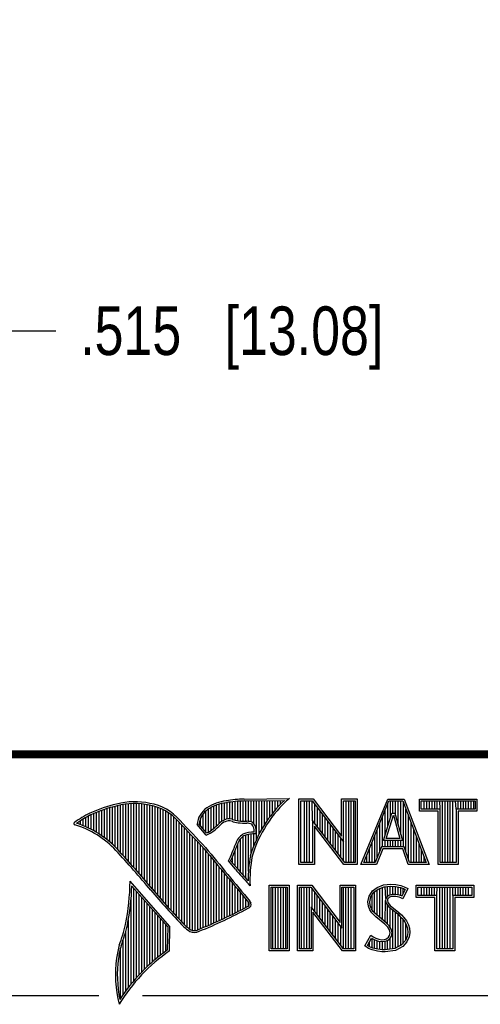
# Model space of a CAD drawing. Header units: inches. Extents: x 0 to 34, y 0 to 22.
# Tile 38 of 45: x 28.4 to 29.6, y 2.4 to 4.9. Entities that reach past the tile are written whole.
import ezdxf

# ---------------------------------------------------------------- set-up
doc = ezdxf.new("R2010")
doc.units = ezdxf.units.IN
doc.header["$LTSCALE"] = 1.87
doc.header["$MEASUREMENT"] = 0
doc.layers.get('0').update_dxf_attribs({"linetype": 'CONTINUOUS'})
doc.layers.add('DIMENSIONS', color=7, linetype='CONTINUOUS')
doc.styles.get("Standard").update_dxf_attribs({"font": 'txt', "width": 0.8})
doc.dimstyles.new('DIMSTYLE_1', dxfattribs={"dimtxt": 0.125, "dimasz": 0.18, "dimexe": 0.18, "dimexo": 0.0625, "dimgap": 0.09, "dimtad": 0, "dimtih": 1, "dimtoh": 1, "dimdec": 3, "dimzin": 4, "dimdsep": 46, "dimtxsty": 'STANDARD', "dimblk": '_FILLED', "dimblk1": '_FILLED', "dimblk2": '_FILLED', "dimcen": 0.09, "dimadec": 0, "dimazin": 0, "dimtp": 0.01, "dimtm": 0.01, "dimtfac": 1, "dimtdec": 3, "dimtofl": 0, "dimtmove": 0, "dimatfit": 3, "dimldrblk": '_FILLED', "dimfxl": 1, "dimtolj": 1, "dimtzin": 4, "dimarcsym": 0})

# ---------------------------------------------------------------- blocks, each defined once
blk = doc.blocks.new('_FILLED')
at = {"color": 0, "linetype": 'BYBLOCK'}
blk.add_solid([(0, 0), (-1, 0.174), (-1, -0.174)], dxfattribs=at)
blk = doc.blocks.new('*D15')
at = {"layer": 'DIMENSIONS', "color": 2, "linetype": 'CONTINUOUS'}
for p, q in [((27.9519, 8.0258), (27.9519, 3.9649)), ((27.4369, 7.2758), (27.4369, 3.9649)), ((27.4369, 4.0899), (27.0769, 4.0899)), ((27.9519, 4.0899), (28.4997, 4.0899))]:
    blk.add_line(p, q, dxfattribs=at)
at = {"layer": 'DIMENSIONS', "color": 2, "linetype": 'CONTINUOUS', "xscale": 0.18, "yscale": 0.18, "zscale": 0.18}
blk.add_blockref('_FILLED', (27.4369, 4.0899), dxfattribs=at)
at = {"layer": 'DIMENSIONS', "color": 2, "linetype": 'CONTINUOUS', "xscale": 0.18, "yscale": 0.18, "zscale": 0.18, "rotation": 180}
blk.add_blockref('_FILLED', (27.9519, 4.0899), dxfattribs=at)
at = {"layer": 'DIMENSIONS', "color": 2, "linetype": 'CONTINUOUS', "insert": (28.5622, 4.1524), "char_height": 0.125, "width": 1.225, "attachment_point": 1, "line_spacing_factor": 0.9}
blk.add_mtext('.515{\\Ftxt.shx;\\W1.000000;\\H0.125000; }[13.08]', dxfattribs=at)

msp = doc.modelspace()

# ---------------------------------------------------------------- linework, layer by layer
at = {"color": 2, "linetype": 'CONTINUOUS'}
for p, q in [((28.6384, 2.7747), (28.6384, 2.8626)), ((28.6453, 2.7685), (28.6453, 2.8645)), ((28.6521, 2.762), (28.6521, 2.8662)), ((28.659, 2.7548), (28.659, 2.8679)), ((28.6659, 2.7474), (28.6659, 2.8695)), ((28.6727, 2.7398), (28.6727, 2.8708)), ((28.6796, 2.7323), (28.6796, 2.8719)), ((28.6865, 2.7247), (28.6865, 2.8727)), ((28.6933, 2.717), (28.6933, 2.8732)), ((28.7002, 2.7092), (28.7002, 2.8734)), ((28.707, 2.7014), (28.707, 2.8733)), ((28.7139, 2.6936), (28.7139, 2.873)), ((28.7208, 2.6856), (28.7208, 2.8724)), ((28.7276, 2.6776), (28.7276, 2.8716)), ((28.7345, 2.6696), (28.7345, 2.8704)), ((28.7414, 2.6615), (28.7414, 2.869)), ((28.7482, 2.6533), (28.7482, 2.8677)), ((28.7551, 2.6452), (28.7551, 2.8659)), ((28.762, 2.6372), (28.762, 2.8638)), ((28.8992, 2.8044), (28.8992, 2.8634)), ((28.9061, 2.8094), (28.9061, 2.8668)), ((28.913, 2.8153), (28.913, 2.8696)), ((28.9198, 2.8223), (28.9198, 2.8719)), ((28.9267, 2.8275), (28.9267, 2.8737)), ((28.9336, 2.8311), (28.9336, 2.875)), ((28.9404, 2.8335), (28.9404, 2.8759)), ((28.9473, 2.834), (28.9473, 2.8769)), ((28.9542, 2.8327), (28.9542, 2.8778)), ((28.961, 2.8306), (28.961, 2.8785)), ((28.9679, 2.8292), (28.9679, 2.8791)), ((28.9747, 2.8285), (28.9747, 2.8796)), ((28.9816, 2.828), (28.9816, 2.88)), ((28.9844, 2.885), (29.1009, 2.8868)), ((28.9845, 2.8802), (29.0882, 2.8817)), ((28.9885, 2.8278), (28.9885, 2.8802)), ((28.9953, 2.8276), (28.9953, 2.8803)), ((29.0022, 2.8263), (29.0022, 2.8804)), ((29.0091, 2.822), (29.0091, 2.8805)), ((29.0159, 2.7805), (29.0159, 2.8806)), ((29.0228, 2.7947), (29.0228, 2.8807)), ((29.0297, 2.8073), (29.0297, 2.8808)), ((29.0365, 2.8188), (29.0365, 2.881)), ((29.0434, 2.8293), (29.0434, 2.8811)), ((29.0502, 2.8389), (29.0502, 2.8812)), ((29.0571, 2.8479), (29.0571, 2.8813)), ((29.064, 2.8562), (29.064, 2.8814)), ((29.0708, 2.8641), (29.0708, 2.8815)), ((29.0777, 2.8714), (29.0777, 2.8816)), ((29.1256, 2.8852), (29.1624, 2.8852)), ((29.1256, 2.7166), (29.1256, 2.8852)), ((29.1305, 2.8804), (29.16, 2.8804)), ((29.1305, 2.7215), (29.1305, 2.8804)), ((29.1395, 2.7215), (29.1395, 2.8804)), ((29.1462, 2.7215), (29.1462, 2.8804)), ((29.1529, 2.7215), (29.1529, 2.8804)), ((29.1604, 2.8299), (29.1596, 2.8804)), ((29.16, 2.8804), (29.2402, 2.7746)), ((29.1624, 2.8852), (29.2354, 2.7891)), ((29.1663, 2.8222), (29.1663, 2.872)), ((29.173, 2.8135), (29.173, 2.8632)), ((29.2354, 2.8852), (29.2754, 2.8852)), ((29.2354, 2.7891), (29.2354, 2.8852)), ((29.2402, 2.8804), (29.2705, 2.8804)), ((29.2402, 2.7746), (29.2402, 2.8804)), ((29.2469, 2.7215), (29.2469, 2.8804)), ((29.2536, 2.7215), (29.2536, 2.8804)), ((29.2603, 2.7215), (29.2603, 2.8804)), ((29.267, 2.7215), (29.267, 2.8804)), ((29.2705, 2.8804), (29.2705, 2.7215)), ((29.2754, 2.8852), (29.2754, 2.7166)), ((29.2853, 2.7167), (29.3541, 2.8851)), ((29.2926, 2.7216), (29.3574, 2.8802)), ((29.3541, 2.8851), (29.3967, 2.8851)), ((29.3543, 2.8139), (29.3543, 2.8725)), ((29.3574, 2.8802), (29.3933, 2.8802)), ((29.361, 2.8356), (29.361, 2.8802)), ((29.3677, 2.8486), (29.3677, 2.8802)), ((29.3744, 2.8428), (29.3744, 2.8802)), ((29.3811, 2.8181), (29.3811, 2.8802)), ((29.3878, 2.7935), (29.3878, 2.8802)), ((29.3933, 2.8802), (29.4535, 2.7216)), ((29.3945, 2.7618), (29.3945, 2.877)), ((29.3967, 2.8851), (29.4606, 2.7167)), ((29.4357, 2.8851), (29.584, 2.8851)), ((29.4357, 2.8537), (29.4357, 2.8851)), ((29.4406, 2.8802), (29.5791, 2.8802)), ((29.4406, 2.8586), (29.4406, 2.8802)), ((29.4482, 2.8586), (29.4482, 2.8802)), ((29.4549, 2.8586), (29.4549, 2.8802)), ((29.4616, 2.8586), (29.4616, 2.8802)), ((29.4684, 2.8586), (29.4684, 2.8802)), ((29.4751, 2.8586), (29.4751, 2.8802)), ((29.4818, 2.8586), (29.4818, 2.8802)), ((29.4892, 2.8586), (29.4885, 2.8802)), ((29.4952, 2.7216), (29.4952, 2.8802)), ((29.5019, 2.7216), (29.5019, 2.8802)), ((29.5086, 2.7216), (29.5086, 2.8802)), ((29.5153, 2.7216), (29.5153, 2.8802)), ((29.522, 2.7216), (29.522, 2.8802)), ((29.5305, 2.8586), (29.5288, 2.8802)), ((29.5355, 2.8586), (29.5355, 2.8802)), ((29.5422, 2.8586), (29.5422, 2.8802)), ((29.5489, 2.8586), (29.5489, 2.8802)), ((29.5556, 2.8586), (29.5556, 2.8802)), ((29.5623, 2.8586), (29.5623, 2.8802)), ((29.569, 2.8586), (29.569, 2.8802)), ((29.5757, 2.8586), (29.5757, 2.8802)), ((29.5791, 2.8802), (29.5791, 2.8586)), ((29.584, 2.8851), (29.584, 2.8537)), ((28.5766, 2.8137), (28.5766, 2.8374)), ((28.5835, 2.8105), (28.5835, 2.8412)), ((28.5904, 2.8071), (28.5904, 2.8449)), ((28.5972, 2.8034), (28.5972, 2.8479)), ((28.6041, 2.7994), (28.6041, 2.8508)), ((28.6109, 2.7952), (28.6109, 2.8535)), ((28.6178, 2.7906), (28.6178, 2.856)), ((28.6247, 2.7856), (28.6247, 2.8584)), ((28.6315, 2.7803), (28.6315, 2.8606)), ((28.7688, 2.6293), (28.7688, 2.8611)), ((28.7757, 2.6214), (28.7757, 2.858)), ((28.7826, 2.6137), (28.7826, 2.8543)), ((28.7894, 2.606), (28.7894, 2.8501)), ((28.7963, 2.5985), (28.7963, 2.8451)), ((28.8031, 2.591), (28.8031, 2.8394)), ((28.8786, 2.8086), (28.8786, 2.8464)), ((28.8855, 2.8005), (28.8855, 2.854)), ((28.8924, 2.8003), (28.8924, 2.8594)), ((29.1798, 2.8048), (29.1798, 2.8543)), ((29.1865, 2.7961), (29.1865, 2.8455)), ((29.3408, 2.7618), (29.3408, 2.8396)), ((29.3434, 2.7787), (29.365, 2.8486)), ((29.3475, 2.7921), (29.3475, 2.8561)), ((29.35, 2.7836), (29.3686, 2.8438)), ((29.365, 2.8486), (29.3728, 2.8486)), ((29.3686, 2.8438), (29.3691, 2.8438)), ((29.3691, 2.8438), (29.3854, 2.7836)), ((29.3728, 2.8486), (29.3918, 2.7787)), ((29.4012, 2.7485), (29.4012, 2.8593)), ((29.4079, 2.7286), (29.4079, 2.8416)), ((29.4843, 2.8537), (29.4357, 2.8537)), ((29.4892, 2.8586), (29.4406, 2.8586)), ((29.4843, 2.7167), (29.4843, 2.8537)), ((29.4892, 2.7216), (29.4892, 2.8586)), ((29.5791, 2.8586), (29.5305, 2.8586)), ((29.5305, 2.8586), (29.5305, 2.7216)), ((29.584, 2.8537), (29.5354, 2.8537)), ((29.5354, 2.8537), (29.5354, 2.7167)), ((28.556, 2.8217), (28.556, 2.8246)), ((28.5629, 2.8193), (28.5629, 2.8291)), ((28.5698, 2.8166), (28.5698, 2.8333)), ((28.81, 2.5836), (28.81, 2.8328)), ((28.8169, 2.5762), (28.8169, 2.8253)), ((28.8237, 2.569), (28.8237, 2.8181)), ((28.8865, 2.792), (28.8631, 2.8194)), ((28.8878, 2.7979), (28.8682, 2.8209)), ((28.8718, 2.8167), (28.8718, 2.8343)), ((29.2438, 2.7215), (29.1604, 2.8299)), ((29.1604, 2.8299), (29.1604, 2.7215)), ((29.2414, 2.7166), (29.1653, 2.8156)), ((29.1653, 2.8156), (29.1653, 2.7166)), ((29.1932, 2.7873), (29.1932, 2.8367)), ((29.1999, 2.7786), (29.1999, 2.8278)), ((29.2066, 2.7699), (29.2066, 2.819)), ((29.3341, 2.752), (29.3341, 2.8232)), ((29.4147, 2.7216), (29.4147, 2.8239)), ((28.8306, 2.5618), (28.8306, 2.8109)), ((28.8375, 2.5556), (28.8375, 2.8037)), ((28.8443, 2.5505), (28.8443, 2.7965)), ((28.8512, 2.5472), (28.8512, 2.7893)), ((28.9816, 2.689), (28.9816, 2.7889)), ((28.9885, 2.6813), (28.9885, 2.7921)), ((28.9953, 2.6998), (28.9953, 2.7939)), ((29.0022, 2.7448), (29.0022, 2.795)), ((29.0091, 2.7642), (29.0091, 2.7954)), ((29.2133, 2.7612), (29.2133, 2.8101)), ((29.22, 2.7525), (29.22, 2.8013)), ((29.2267, 2.7437), (29.2267, 2.7924)), ((29.3207, 2.7216), (29.3207, 2.7904)), ((29.3274, 2.7353), (29.3274, 2.8068)), ((29.4214, 2.7216), (29.4214, 2.8063)), ((29.4281, 2.7216), (29.4281, 2.7886)), ((28.8581, 2.5466), (28.8581, 2.782)), ((28.8649, 2.5483), (28.8649, 2.7748)), ((28.8718, 2.5513), (28.8718, 2.7675)), ((28.9679, 2.7053), (28.9679, 2.7699)), ((28.9747, 2.697), (28.9747, 2.7823)), ((29.2334, 2.735), (29.2334, 2.7836)), ((29.2402, 2.7263), (29.2402, 2.7746)), ((29.314, 2.7216), (29.314, 2.774)), ((29.3381, 2.7618), (29.3219, 2.7216)), ((29.3968, 2.7618), (29.3381, 2.7618)), ((29.3918, 2.7787), (29.3434, 2.7787)), ((29.3475, 2.7618), (29.3475, 2.7787)), ((29.3854, 2.7836), (29.35, 2.7836)), ((29.3543, 2.7618), (29.3543, 2.7787)), ((29.361, 2.7618), (29.361, 2.7787)), ((29.3677, 2.7618), (29.3677, 2.7787)), ((29.3744, 2.7618), (29.3744, 2.7787)), ((29.3811, 2.7618), (29.3811, 2.7787)), ((29.3878, 2.7618), (29.3878, 2.7787)), ((29.4103, 2.7216), (29.3968, 2.7618)), ((29.4348, 2.7216), (29.4348, 2.7709)), ((28.8786, 2.5541), (28.8786, 2.7602)), ((28.8855, 2.557), (28.8855, 2.7523)), ((28.8924, 2.5599), (28.8924, 2.744)), ((28.9542, 2.7212), (28.9542, 2.7362)), ((28.961, 2.7133), (28.961, 2.7519)), ((29.3006, 2.7216), (29.3006, 2.7411)), ((29.3073, 2.7216), (29.3073, 2.7575)), ((29.3414, 2.7569), (29.3252, 2.7167)), ((29.3933, 2.7569), (29.3414, 2.7569)), ((29.4068, 2.7167), (29.3933, 2.7569)), ((29.4415, 2.7216), (29.4415, 2.7532)), ((28.8992, 2.5628), (28.8992, 2.7357)), ((28.9061, 2.5659), (28.9061, 2.7274)), ((28.913, 2.5689), (28.913, 2.7191)), ((28.9198, 2.5721), (28.9198, 2.7107)), ((28.962, 2.7048), (28.9438, 2.7257)), ((28.9657, 2.7079), (28.9496, 2.7264)), ((29.1653, 2.7166), (29.1256, 2.7166)), ((29.1604, 2.7215), (29.1305, 2.7215)), ((29.2754, 2.7166), (29.2414, 2.7166)), ((29.2705, 2.7215), (29.2438, 2.7215)), ((29.3252, 2.7167), (29.2853, 2.7167)), ((29.3219, 2.7216), (29.2926, 2.7216)), ((29.4606, 2.7167), (29.4068, 2.7167)), ((29.4535, 2.7216), (29.4103, 2.7216)), ((29.4482, 2.7216), (29.4482, 2.7355)), ((29.5354, 2.7167), (29.4843, 2.7167)), ((29.5305, 2.7216), (29.4892, 2.7216)), ((28.9267, 2.5752), (28.9267, 2.7024)), ((28.9336, 2.5784), (28.9336, 2.6941)), ((28.9404, 2.5817), (28.9404, 2.6858)), ((28.7934, 2.5573), (28.6909, 2.6738)), ((28.7886, 2.5555), (28.6954, 2.6613)), ((28.9473, 2.585), (28.9473, 2.6775)), ((28.9542, 2.5884), (28.9542, 2.6692)), ((28.961, 2.5918), (28.961, 2.6609)), ((28.9997, 2.6619), (28.9953, 2.6667)), ((29.0492, 2.6631), (29.1, 2.6631)), ((29.0492, 2.4947), (29.0492, 2.6631)), ((29.1, 2.6631), (29.1, 2.4947)), ((29.1218, 2.6633), (29.1586, 2.6633)), ((29.1218, 2.4947), (29.1218, 2.6633)), ((29.1586, 2.6633), (29.2315, 2.5672)), ((29.2315, 2.6633), (29.2716, 2.6633)), ((29.2315, 2.5672), (29.2315, 2.6633)), ((29.2716, 2.6633), (29.2716, 2.4947)), ((29.3269, 2.6572), (29.3437, 2.6639)), ((29.3437, 2.6639), (29.3623, 2.6659)), ((29.3449, 2.6591), (29.3624, 2.661)), ((29.354, 2.635), (29.354, 2.6601)), ((29.3607, 2.6382), (29.3607, 2.6608)), ((29.3623, 2.6659), (29.3747, 2.665)), ((29.3624, 2.661), (29.374, 2.6602)), ((29.3674, 2.6394), (29.3674, 2.6607)), ((29.374, 2.6602), (29.387, 2.6574)), ((29.3741, 2.6393), (29.3741, 2.6602)), ((29.3747, 2.665), (29.3883, 2.6622)), ((29.3883, 2.6622), (29.3967, 2.6593)), ((29.4272, 2.6631), (29.5755, 2.6631)), ((29.4272, 2.6317), (29.4272, 2.6631)), ((29.5755, 2.6631), (29.5755, 2.6317)), ((28.7002, 2.4174), (28.7002, 2.6559)), ((28.707, 2.4253), (28.707, 2.6481)), ((28.7139, 2.4329), (28.7139, 2.6403)), ((28.9679, 2.5953), (28.9679, 2.6526)), ((28.9747, 2.5988), (28.9747, 2.6443)), ((28.9816, 2.6024), (28.9816, 2.636)), ((29.0541, 2.6583), (29.0951, 2.6583)), ((29.0541, 2.4996), (29.0541, 2.6583)), ((29.0587, 2.4996), (29.0587, 2.6583)), ((29.0654, 2.4996), (29.0654, 2.6583)), ((29.0721, 2.4996), (29.0721, 2.6583)), ((29.0788, 2.4996), (29.0788, 2.6583)), ((29.0855, 2.4996), (29.0855, 2.6583)), ((29.0922, 2.4996), (29.0922, 2.6583)), ((29.0951, 2.6583), (29.0951, 2.4996)), ((29.1267, 2.6584), (29.1562, 2.6584)), ((29.1267, 2.4996), (29.1267, 2.6584)), ((29.1325, 2.4996), (29.1325, 2.6584)), ((29.1392, 2.4996), (29.1392, 2.6584)), ((29.1459, 2.4996), (29.1459, 2.6584)), ((29.1526, 2.4996), (29.1526, 2.6584)), ((29.1562, 2.6584), (29.2364, 2.5527)), ((29.1593, 2.6044), (29.1593, 2.6543)), ((29.1661, 2.5957), (29.1661, 2.6454)), ((29.1728, 2.587), (29.1728, 2.6366)), ((29.2364, 2.6584), (29.2667, 2.6584)), ((29.2364, 2.5527), (29.2364, 2.6584)), ((29.2399, 2.4996), (29.2399, 2.6584)), ((29.2466, 2.4996), (29.2466, 2.6584)), ((29.2533, 2.4996), (29.2533, 2.6584)), ((29.26, 2.4996), (29.26, 2.6584)), ((29.2667, 2.6584), (29.2667, 2.4996)), ((29.3032, 2.6208), (29.3061, 2.6352)), ((29.3061, 2.6352), (29.315, 2.6485)), ((29.3107, 2.6333), (29.3186, 2.6451)), ((29.3137, 2.5989), (29.3137, 2.6378)), ((29.315, 2.6485), (29.3269, 2.6572)), ((29.3186, 2.6451), (29.3293, 2.6529)), ((29.3204, 2.5922), (29.3204, 2.6464)), ((29.3271, 2.5855), (29.3271, 2.6513)), ((29.3293, 2.6529), (29.3449, 2.6591)), ((29.3338, 2.5799), (29.3338, 2.6547)), ((29.3406, 2.5743), (29.3406, 2.6574)), ((29.3491, 2.6288), (29.3473, 2.6594)), ((29.3569, 2.6371), (29.3523, 2.6337)), ((29.363, 2.6389), (29.3569, 2.6371)), ((29.3691, 2.6395), (29.363, 2.6389)), ((29.3692, 2.6347), (29.364, 2.6341)), ((29.3753, 2.6392), (29.3691, 2.6395)), ((29.3747, 2.6344), (29.3692, 2.6347)), ((29.3846, 2.6374), (29.3753, 2.6392)), ((29.3808, 2.6381), (29.3808, 2.6588)), ((29.3901, 2.6357), (29.3846, 2.6374)), ((29.387, 2.6574), (29.3949, 2.6547)), ((29.3875, 2.6364), (29.3875, 2.6573)), ((29.3907, 2.6353), (29.3901, 2.6357)), ((29.3994, 2.6526), (29.3907, 2.6353)), ((29.406, 2.6549), (29.3927, 2.6283)), ((29.3942, 2.6423), (29.3942, 2.655)), ((29.3949, 2.6547), (29.3994, 2.6526)), ((29.3967, 2.6593), (29.406, 2.6549)), ((29.432, 2.6583), (29.5706, 2.6583)), ((29.432, 2.6366), (29.432, 2.6583)), ((29.4807, 2.6366), (29.432, 2.6366)), ((29.4412, 2.6366), (29.4412, 2.6583)), ((29.4479, 2.6366), (29.4479, 2.6583)), ((29.4547, 2.6366), (29.4547, 2.6583)), ((29.4614, 2.6366), (29.4614, 2.6583)), ((29.4681, 2.6366), (29.4681, 2.6583)), ((29.4748, 2.6366), (29.4748, 2.6583)), ((29.4807, 2.6366), (29.4815, 2.6583)), ((29.4807, 2.4996), (29.4807, 2.6366)), ((29.4882, 2.4996), (29.4882, 2.6583)), ((29.4949, 2.4996), (29.4949, 2.6583)), ((29.5016, 2.4996), (29.5016, 2.6583)), ((29.5083, 2.4996), (29.5083, 2.6583)), ((29.5151, 2.4996), (29.5151, 2.6583)), ((29.522, 2.6366), (29.5218, 2.6583)), ((29.5706, 2.6366), (29.522, 2.6366)), ((29.522, 2.6366), (29.522, 2.4996)), ((29.5285, 2.6366), (29.5285, 2.6583)), ((29.5352, 2.6366), (29.5352, 2.6583)), ((29.5419, 2.6366), (29.5419, 2.6583)), ((29.5486, 2.6366), (29.5486, 2.6583)), ((29.5553, 2.6366), (29.5553, 2.6583)), ((29.562, 2.6366), (29.562, 2.6583)), ((29.5706, 2.6583), (29.5706, 2.6366)), ((28.6933, 2.4092), (28.6933, 2.6277)), ((28.7208, 2.4401), (28.7208, 2.6325)), ((28.7276, 2.447), (28.7276, 2.6247)), ((28.7345, 2.4537), (28.7345, 2.6169)), ((28.9885, 2.606), (28.9885, 2.6277)), ((28.9953, 2.6099), (28.9953, 2.6194)), ((29.1795, 2.5783), (29.1795, 2.6277)), ((29.1862, 2.5695), (29.1862, 2.6189)), ((29.1929, 2.5608), (29.1929, 2.6101)), ((29.3043, 2.6098), (29.3032, 2.6208)), ((29.3081, 2.5999), (29.3043, 2.6098)), ((29.3081, 2.6205), (29.3107, 2.6333)), ((29.3091, 2.6109), (29.3081, 2.6205)), ((29.3124, 2.6022), (29.3091, 2.6109)), ((29.3473, 2.5687), (29.3486, 2.6239)), ((29.3491, 2.6288), (29.3486, 2.6239)), ((29.3486, 2.6239), (29.3502, 2.6168)), ((29.3523, 2.6337), (29.3491, 2.6288)), ((29.3502, 2.6168), (29.3573, 2.608)), ((29.3539, 2.6271), (29.3536, 2.6242)), ((29.3536, 2.6242), (29.3547, 2.619)), ((29.3559, 2.6303), (29.3539, 2.6271)), ((29.354, 2.5624), (29.354, 2.6122)), ((29.3547, 2.619), (29.3608, 2.6115)), ((29.3591, 2.6326), (29.3559, 2.6303)), ((29.364, 2.6341), (29.3591, 2.6326)), ((29.3608, 2.6115), (29.3831, 2.593)), ((29.3834, 2.6326), (29.3747, 2.6344)), ((29.388, 2.6312), (29.3834, 2.6326)), ((29.3927, 2.6283), (29.388, 2.6312)), ((29.4758, 2.6317), (29.4272, 2.6317)), ((29.4758, 2.4947), (29.4758, 2.6317)), ((29.5755, 2.6317), (29.5268, 2.6317)), ((29.5268, 2.6317), (29.5268, 2.4947)), ((28.7414, 2.46), (28.7414, 2.6091)), ((28.7482, 2.4662), (28.7482, 2.6013)), ((28.7551, 2.472), (28.7551, 2.5935)), ((28.762, 2.4777), (28.762, 2.5857)), ((29.24, 2.4996), (29.1566, 2.608)), ((29.1566, 2.608), (29.1566, 2.4996)), ((29.2376, 2.4947), (29.1615, 2.5937)), ((29.1615, 2.5937), (29.1615, 2.4947)), ((29.1996, 2.5521), (29.1996, 2.6012)), ((29.2063, 2.5434), (29.2063, 2.5924)), ((29.3133, 2.5924), (29.3081, 2.5999)), ((29.3171, 2.5955), (29.3124, 2.6022)), ((29.3234, 2.5823), (29.3133, 2.5924)), ((29.3211, 2.5915), (29.3171, 2.5955)), ((29.3267, 2.5859), (29.3211, 2.5915)), ((29.3499, 2.5665), (29.3267, 2.5859)), ((29.3573, 2.608), (29.3798, 2.5894)), ((29.3607, 2.5541), (29.3607, 2.6052)), ((29.3674, 2.4994), (29.3674, 2.5997)), ((29.3741, 2.5003), (29.3741, 2.5941)), ((29.3798, 2.5894), (29.3857, 2.5835)), ((29.3808, 2.5048), (29.3808, 2.5884)), ((29.3831, 2.593), (29.3892, 2.5869)), ((29.3892, 2.5869), (29.3953, 2.5805)), ((28.6865, 2.4005), (28.6865, 2.5745)), ((28.7688, 2.4831), (28.7688, 2.5779)), ((28.7757, 2.4884), (28.7757, 2.5701)), ((28.7826, 2.4934), (28.7826, 2.5623)), ((29.213, 2.5346), (29.213, 2.5835)), ((29.2197, 2.5259), (29.2197, 2.5747)), ((29.2265, 2.5172), (29.2265, 2.5658)), ((29.3466, 2.5629), (29.3234, 2.5823)), ((29.3542, 2.5553), (29.3466, 2.5629)), ((29.358, 2.5584), (29.3499, 2.5665)), ((29.3857, 2.5835), (29.3916, 2.5773)), ((29.3875, 2.5074), (29.3875, 2.5816)), ((29.3916, 2.5773), (29.3981, 2.5689)), ((29.3942, 2.5148), (29.3942, 2.5739)), ((29.3953, 2.5805), (29.4022, 2.5715)), ((29.3981, 2.5689), (29.4029, 2.5593)), ((29.401, 2.5222), (29.401, 2.5632)), ((29.4022, 2.5715), (29.4074, 2.5611)), ((29.4029, 2.5593), (29.4052, 2.5518)), ((29.4074, 2.5611), (29.4101, 2.5527)), ((28.6796, 2.3913), (28.6796, 2.5443)), ((28.7875, 2.4969), (28.7886, 2.5555)), ((28.7923, 2.4943), (28.7934, 2.5573)), ((29.2332, 2.5085), (29.2332, 2.557)), ((29.2954, 2.507), (29.3104, 2.5348)), ((29.3104, 2.5348), (29.3168, 2.5301)), ((29.3585, 2.5484), (29.3542, 2.5553)), ((29.3562, 2.5293), (29.3591, 2.5339)), ((29.363, 2.5504), (29.358, 2.5584)), ((29.3605, 2.5411), (29.3585, 2.5484)), ((29.3591, 2.5339), (29.3605, 2.5411)), ((29.3655, 2.5413), (29.363, 2.5504)), ((29.3637, 2.5321), (29.3655, 2.5413)), ((29.406, 2.5416), (29.4045, 2.5318)), ((29.4052, 2.5518), (29.406, 2.5416)), ((29.4109, 2.5414), (29.4092, 2.5304)), ((29.4101, 2.5527), (29.4109, 2.5414)), ((28.6727, 2.3817), (28.6727, 2.5223)), ((29.3018, 2.5086), (29.3121, 2.5275)), ((29.3072, 2.5049), (29.3018, 2.5086)), ((29.307, 2.505), (29.307, 2.5182)), ((29.3121, 2.5275), (29.3142, 2.526)), ((29.3137, 2.5019), (29.3142, 2.526)), ((29.3142, 2.526), (29.3213, 2.5224)), ((29.3168, 2.5301), (29.3232, 2.527)), ((29.3204, 2.5005), (29.3204, 2.5227)), ((29.3213, 2.5224), (29.3305, 2.5193)), ((29.3232, 2.527), (29.3316, 2.5241)), ((29.3271, 2.499), (29.3271, 2.5204)), ((29.3305, 2.5193), (29.339, 2.5183)), ((29.3316, 2.5241), (29.3391, 2.5232)), ((29.3338, 2.498), (29.3338, 2.5189)), ((29.339, 2.5183), (29.3472, 2.519)), ((29.3391, 2.5232), (29.346, 2.5238)), ((29.3406, 2.497), (29.3406, 2.5181)), ((29.346, 2.5238), (29.3513, 2.5258)), ((29.3472, 2.519), (29.3536, 2.5215)), ((29.3473, 2.4968), (29.3473, 2.519)), ((29.3513, 2.5258), (29.3562, 2.5293)), ((29.3536, 2.5215), (29.3598, 2.5258)), ((29.354, 2.4977), (29.354, 2.5216)), ((29.3598, 2.5258), (29.3637, 2.5321)), ((29.3607, 2.4985), (29.3607, 2.5265)), ((29.3896, 2.5097), (29.3726, 2.5001)), ((29.3995, 2.5207), (29.3896, 2.5097)), ((29.4037, 2.518), (29.3927, 2.5058)), ((29.4045, 2.5318), (29.3995, 2.5207)), ((29.4092, 2.5304), (29.4037, 2.518)), ((28.6659, 2.3715), (28.6659, 2.501)), ((29.1, 2.4947), (29.0492, 2.4947)), ((29.0951, 2.4996), (29.0541, 2.4996)), ((29.1615, 2.4947), (29.1218, 2.4947)), ((29.1566, 2.4996), (29.1267, 2.4996)), ((29.2716, 2.4947), (29.2376, 2.4947)), ((29.2667, 2.4996), (29.24, 2.4996)), ((29.3049, 2.5006), (29.2954, 2.507)), ((29.3142, 2.4968), (29.3049, 2.5006)), ((29.3156, 2.5015), (29.3072, 2.5049)), ((29.3278, 2.4939), (29.3142, 2.4968)), ((29.3287, 2.4988), (29.3156, 2.5015)), ((29.3394, 2.4922), (29.3278, 2.4939)), ((29.3398, 2.4971), (29.3287, 2.4988)), ((29.3478, 2.4919), (29.3394, 2.4922)), ((29.3475, 2.4968), (29.3398, 2.4971)), ((29.3726, 2.5001), (29.3475, 2.4968)), ((29.3741, 2.4954), (29.3478, 2.4919)), ((29.3927, 2.5058), (29.3741, 2.4954)), ((29.5268, 2.4947), (29.4758, 2.4947)), ((29.522, 2.4996), (29.4807, 2.4996)), ((28.38, 2.38), (28.61, 2.38)), ((28.7231, 2.38), (33.5, 2.38))]:
    msp.add_line(p, q, dxfattribs=at)
at = {"color": 7, "linetype": 'CONTINUOUS', "const_width": 0.02}
msp.add_lwpolyline([(25.58, 3), (33.5, 3)], dxfattribs=at)
at = {"color": 2, "linetype": 'CONTINUOUS'}
for centre, radius, start, end in [((28.7308, 2.5386), 0.3417, 102.6162, 114.8514), ((28.7308, 2.5386), 0.3369, 102.5985, 114.8293), ((28.7025, 2.6998), 0.1784, 77.2812, 105.0674), ((28.7025, 2.6998), 0.1736, 77.2325, 105.1014), ((28.7213, 2.7479), 0.1227, 40.1648, 80.8423), ((28.7213, 2.7479), 0.1276, 40.2336, 80.7738), ((28.9233, 2.8131), 0.0605, 125.0326, 174.0473), ((28.9506, 2.7677), 0.1134, 96.3007, 123.1683), ((28.9506, 2.7677), 0.1086, 96.2448, 123.1265), ((29.0012, 2.475), 0.4104, 92.3477, 98.8369), ((29.0012, 2.475), 0.4056, 92.3565, 98.8522), ((29.3103, 2.6468), 0.3233, 133.4016, 163.4573), ((29.3103, 2.6468), 0.3185, 131.1194, 163.4134), ((28.7753, 2.4938), 0.4018, 117.9346, 124.569), ((28.7753, 2.4938), 0.3969, 117.9533, 124.0367), ((28.9233, 2.8131), 0.0556, 125.1127, 171.9558), ((28.5489, 2.822), 0.00299, 121.3524, 265.803), ((28.4751, 2.5845), 0.2458, 43.1667, 72.5704), ((28.4751, 2.5845), 0.2507, 43.1667, 71.8499), ((21.1581, -4.5074), 10.6031, 43.24659, 43.76754), ((21.1581, -4.5074), 10.6079, 43.24574, 43.76673), ((28.8427, 2.8903), 0.1076, 293.9922, 318.4433), ((28.8427, 2.8903), 0.1028, 295.9955, 318.5906), ((28.9521, 2.7868), 0.048, 112.9192, 132.2696), ((28.9521, 2.7868), 0.0432, 112.6635, 131.9293), ((28.9458, 2.807), 0.0271, 72.6167, 117.3893), ((28.9458, 2.807), 0.0222, 72.9386, 117.864), ((28.9776, 2.8958), 0.0722, 249.5553, 263.1674), ((28.9776, 2.8958), 0.0673, 249.4421, 263.134), ((28.9951, 3.0772), 0.2544, 264.112, 269.1019), ((28.9951, 3.0772), 0.2495, 264.1212, 269.0704), ((28.9924, 2.7937), 0.0341, 64.4657, 92.2507), ((28.9924, 2.7937), 0.0292, 66.3199, 92.502), ((28.9831, 2.8025), 0.0276, 355.2993, 40.45), ((28.9831, 2.8025), 0.0325, 347.1186, 42.4046), ((29.0054, 2.7573), 0.0444, 122.696, 163.5009), ((29.0054, 2.7573), 0.0396, 123.3504, 163.7172), ((29.0102, 2.7231), 0.0771, 89.6555, 111.8728), ((29.0102, 2.7231), 0.0723, 86.3771, 111.5055), ((28.547, 2.9226), 0.443, 333.6071, 339.8417), ((28.547, 2.9226), 0.4478, 334.0205, 339.8621), ((26.652, 0.9006), 2.7324, 39.9155, 42.7665), ((129.7875, 86.0025), 130.8121, 219.521915, 219.600266), ((129.7875, 86.0025), 130.8073, 219.521847, 219.600368), ((29.3273, 2.6768), 0.3327, 169.238, 180.3751), ((29.3273, 2.6768), 0.3279, 169.2806, 182.6074), ((29.5269, 3.164), 0.728, 219.1094, 223.0893), ((29.5269, 3.164), 0.7231, 219.1028, 222.5928), ((28.0416, 2.6849), 0.6494, 349.0855, 359.0208), ((28.0416, 2.6849), 0.6542, 349.0755, 357.9397), ((30.1411, 3.8249), 1.8249, 220.0426, 224.0118), ((30.1411, 3.8249), 1.8201, 220.0428, 224.0077), ((28.9805, 2.6304), 0.0253, 299.2554, 311.2666), ((28.9714, 2.6031), 0.0289, 26.3669, 33.8971), ((28.9692, 2.6145), 0.0281, 353.6896, 3.0529), ((28.9714, 2.6031), 0.0338, 24.6833, 34.3208), ((28.9692, 2.6145), 0.033, 350.4808, 4.7809), ((28.389, 3.7322), 1.2758, 291.9868, 298.2489), ((28.389, 3.7322), 1.2806, 291.9989, 298.2507), ((28.9805, 2.6304), 0.0301, 299.1713, 314.8064), ((28.2599, 2.6636), 0.4315, 339.0707, 346.3663), ((28.2599, 2.6636), 0.4364, 339.1089, 346.3814), ((28.9081, 2.6424), 0.1118, 227.1594, 236.7882), ((28.9081, 2.6424), 0.1167, 227.0935, 236.9215), ((28.8564, 2.568), 0.0263, 242.8488, 298.0515), ((28.8564, 2.568), 0.0215, 243.4895, 298.6992), ((29.0668, 2.4083), 0.4163, 165.9357, 170.6856), ((29.0668, 2.4083), 0.4115, 165.9758, 170.6758), ((29.0517, 2.1188), 0.4564, 124.643, 148.5565), ((29.0517, 2.1188), 0.4613, 124.9511, 147.0981), ((28.9728, 2.4332), 0.3197, 172.3562, 193.7958), ((28.9728, 2.4332), 0.3149, 172.369, 191.6868)]:
    msp.add_arc(centre, radius, start, end, dxfattribs=at)
at = {"color": 7, "linetype": 'CONTINUOUS'}
msp.add_arc((26.6525, 0.9011), 2.7269, 39.915, 42.7661, dxfattribs=at)

# ---------------------------------------------------------------- dimensions: what is measured, and where the dimension line sits
at = {"layer": 'DIMENSIONS', "color": 2, "linetype": 'CONTINUOUS'}
dim = msp.add_linear_dim(base=(27.4369, 4.0899), p1=(27.9519, 8.0258), p2=(27.4369, 7.2758), angle=180, dimstyle='DIMSTYLE_1', dxfattribs=at)
dim.commit()
dim.dimension.update_dxf_attribs({"geometry": '*D15', "text_midpoint": (29.1747, 4.0899), "dimtype": 160})

doc.saveas('drawing.dxf')
